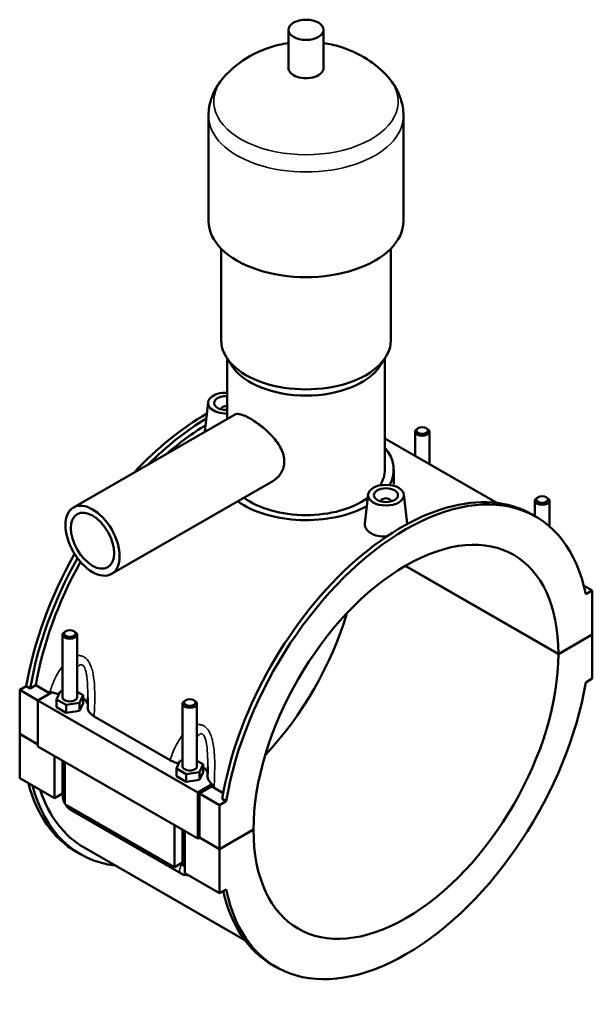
# Model space of a CAD drawing. Header units: millimetres. Extents: x 0 to 968, y -206 to 1211.
# Tile 8 of 8: x 729 to 968, y 703 to 1114. Entities that reach past the tile are written whole.
import ezdxf

# ---------------------------------------------------------------- set-up
doc = ezdxf.new("R2010")
doc.units = ezdxf.units.MM
doc.layers.add('Visible (ISO)', color=7, linetype='Continuous', lineweight=50)
doc.layers.add('Visible Narrow (ISO)', color=7, linetype='Continuous', lineweight=35)

msp = doc.modelspace()

# ---------------------------------------------------------------- linework, layer by layer
at = {"layer": 'Visible (ISO)'}
for p, q in [((840.985, 1093.872), (840.985, 1109.831)), ((855.625, 1093.872), (855.625, 1109.831)), ((807.639, 1030.038), (807.639, 1073.924)), ((888.972, 1030.038), (888.972, 1073.924)), ((812.925, 980.168), (812.925, 1018.492)), ((883.685, 980.168), (883.685, 1018.492)), ((817.476, 969.497), (815.192, 972.992)), ((815.365, 947.451), (815.365, 972.727)), ((879.135, 969.497), (881.419, 972.992)), ((881.245, 926.308), (881.245, 972.727)), ((807.444, 954.361), (806.146, 942.258)), ((751.225, 910.515), (818.44, 949.221)), ((812.93, 951.643), (812.93, 951.456)), ((893.813, 932.076), (893.813, 942.136)), ((895.109, 943.6), (894.683, 943.353)), ((898.516, 943.6), (898.942, 943.353)), ((899.813, 928.62), (899.813, 942.136)), ((881.245, 939.313), (927.886, 912.454)), ((884.905, 920.217), (884.905, 926.308)), ((767.194, 882.784), (834.409, 921.491)), ((874.195, 915.922), (872.897, 903.818)), ((879.681, 913.017), (879.681, 913.203)), ((883.681, 913.017), (883.681, 913.203)), ((889.167, 915.922), (890.468, 903.781)), ((943.876, 913.307), (943.876, 906.891)), ((945.172, 914.771), (944.747, 914.524)), ((948.58, 914.771), (949.006, 914.524)), ((949.876, 913.307), (949.876, 902.654)), ((944.149, 906.734), (942.48, 907.695)), ((953.664, 849.352), (889.743, 886.162)), ((889.814, 886.203), (953.664, 849.434)), ((964.194, 878.012), (967.806, 875.932)), ((967.806, 875.932), (965.048, 874.343)), ((967.806, 857.578), (967.806, 875.932)), ((748.031, 858.904), (747.605, 858.656)), ((751.438, 858.904), (751.864, 858.656)), ((746.735, 857.439), (746.735, 831.319)), ((752.735, 857.439), (752.735, 831.319)), ((953.664, 849.434), (967.806, 857.578)), ((967.806, 857.496), (953.664, 849.352)), ((967.735, 857.537), (967.806, 857.496)), ((967.806, 839.142), (967.806, 857.496)), ((965.048, 837.554), (967.806, 839.142)), ((728.804, 834.398), (731.562, 835.986)), ((728.804, 834.398), (736.441, 830)), ((728.804, 816.044), (728.804, 834.398)), ((733.231, 835.025), (731.562, 835.986)), ((735.516, 836.341), (733.231, 835.025)), ((741.214, 833.06), (735.516, 836.341)), ((742.408, 833.44), (736.441, 830.003)), ((736.441, 830.003), (803.192, 791.564)), ((736.441, 830.003), (736.441, 810.832)), ((744.158, 830.458), (745.652, 833.67)), ((744.158, 827.188), (744.158, 830.458)), ((748.24, 828.107), (744.158, 830.458)), ((745.652, 833.67), (746.735, 833.837)), ((752.735, 833.663), (755.311, 832.179)), ((755.311, 832.179), (753.817, 828.968)), ((755.311, 828.909), (755.311, 832.179)), ((798.094, 830.074), (797.668, 829.827)), ((801.501, 830.074), (801.927, 829.827)), ((744.158, 827.188), (748.24, 824.837)), ((753.817, 828.968), (748.24, 828.107)), ((748.24, 824.837), (748.24, 828.107)), ((753.817, 825.698), (753.817, 828.968)), ((753.817, 825.698), (755.311, 828.909)), ((796.798, 802.489), (796.798, 828.61)), ((802.798, 802.489), (802.798, 828.61)), ((748.24, 824.837), (753.817, 825.698)), ((759.904, 823.297), (791.546, 805.075)), ((728.804, 816.044), (736.441, 811.646)), ((728.804, 815.962), (728.875, 816.003)), ((728.804, 797.608), (728.804, 815.962)), ((736.441, 811.564), (728.804, 815.962)), ((736.441, 810.832), (803.192, 772.392)), ((743.371, 789.22), (743.371, 806.841)), ((746.735, 804.904), (746.735, 790.442)), ((747.613, 804.398), (747.613, 786.777)), ((794.221, 801.629), (795.715, 804.84)), ((794.221, 798.359), (794.221, 801.629)), ((798.304, 799.278), (794.221, 801.629)), ((795.715, 804.84), (796.798, 805.007)), ((802.798, 804.834), (805.375, 803.35)), ((805.375, 803.35), (803.88, 800.138)), ((805.375, 800.08), (805.375, 803.35)), ((728.804, 797.608), (743.371, 789.22)), ((794.221, 798.359), (798.304, 796.008)), ((803.88, 800.138), (798.304, 799.278)), ((798.304, 796.008), (798.304, 799.278)), ((803.88, 796.868), (803.88, 800.138)), ((803.88, 796.868), (805.375, 800.08)), ((798.304, 796.008), (803.88, 796.868)), ((803.192, 791.564), (809.159, 795)), ((809.017, 794.101), (803.899, 791.154)), ((813.751, 791.289), (809.919, 793.495)), ((746.735, 791.157), (743.371, 789.22)), ((803.192, 772.392), (803.192, 791.564)), ((803.899, 791.154), (812.243, 786.349)), ((803.899, 791.154), (803.899, 772.8)), ((815.001, 787.937), (813.332, 788.898)), ((747.613, 786.777), (793.434, 760.39)), ((815.001, 787.937), (812.243, 786.349)), ((812.243, 786.349), (812.243, 767.995)), ((750.359, 784.168), (796.179, 757.781)), ((793.434, 760.39), (793.434, 778.012)), ((796.798, 761.612), (796.798, 776.075)), ((797.677, 775.569), (797.677, 757.947)), ((803.899, 772.8), (803.192, 772.392)), ((812.243, 767.913), (803.828, 772.759)), ((803.899, 772.8), (812.243, 767.995)), ((812.243, 767.995), (826.385, 776.139)), ((826.385, 776.057), (812.243, 767.913)), ((826.314, 776.098), (826.385, 776.057)), ((755.707, 768.582), (822.79, 729.952)), ((754.13, 765.845), (752.462, 766.806)), ((812.243, 767.913), (812.243, 749.559)), ((796.798, 762.328), (793.434, 760.39)), ((797.677, 757.947), (812.243, 749.559)), ((812.243, 749.559), (815.001, 751.147)), ((835.9, 718.757), (834.231, 719.718))]:
    msp.add_line(p, q, dxfattribs=at)
for centre, major_axis, ratio in [((848.305, 1109.831), (7.32, 0), 0.5758617), ((896.813, 942.627), (2.4, 0), 0.5758617), ((881.681, 915.656), (7.5, 0), 0.5758617), ((881.681, 915.656), (5, 0), 0.5758617), ((759.21, 896.65), (7.985, -13.865), 0.5780931), ((946.876, 913.797), (2.4, 0), 0.5758617), ((759.21, 896.65), (6.388, -11.092), 0.5780931), ((749.735, 857.93), (2.4, 0), 0.5758617), ((799.798, 829.101), (2.4, 0), 0.5758617)]:
    msp.add_ellipse(centre, major_axis=major_axis, ratio=ratio, dxfattribs=at)
for centre, major_axis, ratio, start_param, end_param in [((848.305, 1093.872), (-7.32, 0), 0.5758617, 0, 3.1415927), ((848.305, 1030.038), (-40.667, 0), 0.5758617, 0, 3.1415927), ((848.305, 980.168), (-35.38, 0), 0.5758617, 0, 3.1415927), ((848.305, 976.178), (-32.94, 0), 0.5758617, 0.3599086, 2.7816841), ((814.93, 954.095), (-7.5, 0), 0.5758617, 4.6542976, 7.912073), ((814.93, 954.095), (-5, 0), 0.5758617, 4.6251905, 7.9411801), ((806.586, 860.794), (-54.125, -93.989), 0.5780931, 3.9204291, 4.3270844), ((814.93, 951.643), (-2, 0), 0.5758617, 4.4929111, 6.4518745), ((808.255, 859.834), (54.125, 93.989), 0.5780931, 0.803486, 1.1258839), ((808.255, 859.834), (-52.548, -91.251), 0.5780931, 3.9496567, 4.1697846), ((896.813, 942.136), (-3, 0), 0.5758617, 5.5016397, 10.2063236), ((848.305, 926.308), (36.6, 0), 0.5758617, 5.9737411, 6.7342121), ((848.305, 926.308), (32.94, 0), 0.5758617, 5.9292044, 6.2831853), ((890.025, 812.745), (54.125, 93.989), 0.5780931, 5.7048227, 8.4284769), ((888.356, 813.706), (54.125, 93.989), 0.5780931, 0, 2.1452916), ((848.305, 926.308), (36.6, 0), 0.5758617, 3.81992, 5.4784443), ((848.305, 926.308), (32.94, 0), 0.5758617, 3.8079696, 5.6090181), ((881.681, 913.203), (-2, 0), 0.5758617, 2.9729035, 6.4518745), ((946.876, 913.307), (-3, 0), 0.5758617, 5.5016397, 10.2063236), ((890.025, 812.745), (44.913, 77.993), 0.5780931, 5.496409, 8.6368905), ((806.586, 860.794), (-54.125, -93.989), 0.5780931, 4.7222352, 5.2868842), ((808.255, 859.834), (54.125, 93.989), 0.5780931, 1.5892433, 2.1452916), ((808.255, 859.834), (-52.548, -91.251), 0.5780931, 4.7381929, 5.2805179), ((806.586, 860.794), (44.913, 77.993), 0.5780931, 4.3234397, 5.1013383), ((749.735, 857.439), (3, 0), 0.5758617, 2.360047, 7.0647309), ((890.025, 812.745), (-44.913, -77.993), 0.5780931, 5.496409, 8.6368905), ((890.025, 812.745), (-54.125, -93.989), 0.5780931, 5.7048227, 8.4284769), ((749.735, 831.319), (-3, 0), 0.5758617, 0, 3.1415927), ((749.735, 828.049), (7.5, 0), 0.5758617, 0.0946501, 0.7324026), ((799.798, 828.61), (3, 0), 0.5758617, 2.360047, 7.0647309), ((799.798, 802.489), (-3, 0), 0.5758617, 0, 3.1415927), ((799.798, 799.219), (7.5, 0), 0.5758617, 0.0946501, 0.7324026), ((806.586, 860.794), (-54.125, -93.989), 0.5780931, 5.7530511, 6.2831853), ((808.255, 859.834), (-54.125, -93.989), 0.5780931, 5.7530511, 6.5251304), ((808.255, 859.834), (-52.548, -91.251), 0.5780931, 5.8067195, 6.2831853), ((888.356, 813.706), (-54.125, -93.989), 0.5780931, 5.7270342, 6.2831853)]:
    msp.add_ellipse(centre, major_axis=major_axis, ratio=ratio, start_param=start_param, end_param=end_param, dxfattribs=at)
for points, knots in [([(840.985, 1104.304), (839.653, 1104.105), (838.31, 1103.848), (832.571, 1102.484), (827.981, 1100.828), (820.068, 1095.819), (816.926, 1093.342), (813.914, 1089.907)], [7.32269345, 7.32269345, 7.32269345, 7.32269345, 7.45993851, 7.45993851, 7.90124478, 7.90124478, 8.17184916, 8.17184916, 8.17184916, 8.17184916]), ([(882.696, 1089.907), (879.792, 1093.22), (876.765, 1095.641), (869.947, 1100.041), (866.224, 1101.61), (860.263, 1103.446), (857.927, 1103.96), (855.625, 1104.304)], [5.96531778, 5.96531778, 5.96531778, 5.96531778, 6.22626042, 6.22626042, 6.57732596, 6.57732596, 6.81447349, 6.81447349, 6.81447349, 6.81447349]), ([(813.914, 1089.907), (813.19, 1089.081), (812.505, 1088.203), (811.236, 1086.341), (810.651, 1085.356), (809.614, 1083.283), (809.161, 1082.194), (808.418, 1079.933), (808.129, 1078.76), (807.739, 1076.366), (807.639, 1075.145), (807.639, 1073.924)], [1.88866385, 1.88866385, 1.88866385, 1.88866385, 1.98216998, 1.98216998, 2.07567611, 2.07567611, 2.16918223, 2.16918223, 2.26268836, 2.26268836, 2.35619449, 2.35619449, 2.35619449, 2.35619449]), ([(888.972, 1073.924), (888.972, 1075.145), (888.872, 1076.366), (888.482, 1078.76), (888.193, 1079.933), (887.45, 1082.194), (886.997, 1083.283), (885.959, 1085.356), (885.375, 1086.341), (884.106, 1088.203), (883.421, 1089.081), (882.696, 1089.907)], [5.49778714, 5.49778714, 5.49778714, 5.49778714, 5.59129327, 5.59129327, 5.6847994, 5.6847994, 5.77830553, 5.77830553, 5.87181166, 5.87181166, 5.96531778, 5.96531778, 5.96531778, 5.96531778]), ([(818.44, 949.221), (818.752, 949.401), (819.123, 949.509), (819.996, 949.561), (820.5, 949.503), (821.625, 949.221), (822.248, 948.998), (823.581, 948.407), (824.29, 948.04), (825.736, 947.208), (826.515, 946.718), (828.127, 945.612), (828.961, 944.997), (830.617, 943.677), (831.44, 942.971), (833.009, 941.51), (833.754, 940.755), (835.785, 938.492), (837.05, 936.772), (838.358, 934.113), (838.698, 933.212), (839.149, 931.433), (839.259, 930.555), (839.259, 928.879), (839.149, 928.036), (838.698, 926.411), (838.358, 925.629), (837.05, 923.471), (835.785, 922.288), (834.423, 921.499), (834.416, 921.495), (834.409, 921.491)], [1.2331286, 1.2331286, 1.2331286, 1.2331286, 1.5366829, 1.5366829, 1.8434317, 1.8434317, 2.1501805, 2.1501805, 2.4569293, 2.4569293, 2.7636781, 2.7636781, 3.0704269, 3.0704269, 3.3771757, 3.3771757, 3.6839245, 3.6839245, 4.2988915, 4.2988915, 4.6063751, 4.6063751, 4.9138586, 4.9138586, 5.2213421, 5.2213421, 5.5288257, 5.5288257, 6.1437927, 6.1437927, 6.1469872, 6.1469872, 6.1469872, 6.1469872]), ([(882.036, 898.436), (881.915, 898.429), (881.794, 898.423), (880.569, 898.379), (879.389, 898.463), (877.219, 898.921), (876.227, 899.294), (875.445, 899.745), (874.663, 900.195), (873.987, 900.782), (873.093, 902.089), (872.875, 902.809), (872.879, 903.594), (872.886, 903.706), (872.898, 903.818)], [4.6080919, 4.6080919, 4.6080919, 4.6080919, 4.6440358, 4.6440358, 4.9759126, 4.9759126, 5.3077894, 5.3077894, 5.3077894, 5.6396662, 5.6396662, 5.971543, 5.971543, 6.0259364, 6.0259364, 6.0259364, 6.0259364]), ([(742.408, 833.44), (742.787, 833.274), (743.188, 833.125), (744.103, 832.84), (744.623, 832.711), (745.159, 832.61)], [-0.7112375, -0.7112375, -0.7112375, -0.7112375, -0.56820357, -0.56820357, -0.39879863, -0.39879863, -0.39879863, -0.39879863]), ([(757.235, 831.201), (757.235, 830.943), (757.234, 830.683), (757.23, 830.163), (757.227, 829.902), (757.219, 829.379), (757.215, 829.116), (757.204, 828.591), (757.198, 828.328), (757.185, 827.8), (757.178, 827.536), (757.17, 827.272)], [5.2940927, 5.2940927, 5.2940927, 5.2940927, 5.38093714, 5.38093714, 5.46778159, 5.46778159, 5.55462603, 5.55462603, 5.64147048, 5.64147048, 5.72831493, 5.72831493, 5.72831493, 5.72831493]), ([(757.17, 827.272), (757.161, 826.948), (757.199, 826.623), (757.41, 825.839), (757.634, 825.387), (758.419, 824.337), (759.077, 823.773), (759.904, 823.297)], [-0.76376345, -0.76376345, -0.76376345, -0.76376345, -0.5948803, -0.5948803, -0.35083648, -0.35083648, 0, 0, 0, 0]), ([(791.546, 805.075), (792.071, 804.773), (792.659, 804.509), (793.902, 804.078), (794.549, 803.908), (795.222, 803.78)], [-0.83463262, -0.83463262, -0.83463262, -0.83463262, -0.61173778, -0.61173778, -0.39891995, -0.39891995, -0.39891995, -0.39891995]), ([(807.298, 802.372), (807.298, 802.113), (807.297, 801.854), (807.293, 801.333), (807.29, 801.072), (807.283, 800.549), (807.278, 800.287), (807.267, 799.761), (807.262, 799.498), (807.248, 798.971), (807.241, 798.707), (807.233, 798.442)], [5.2940927, 5.2940927, 5.2940927, 5.2940927, 5.38093714, 5.38093714, 5.46778159, 5.46778159, 5.55462603, 5.55462603, 5.64147048, 5.64147048, 5.72831493, 5.72831493, 5.72831493, 5.72831493]), ([(807.233, 798.442), (807.226, 798.189), (807.247, 797.936), (807.378, 797.293), (807.528, 796.906), (808.074, 795.98), (808.549, 795.463), (809.159, 795)], [-0.69100666, -0.69100666, -0.69100666, -0.69100666, -0.55927944, -0.55927944, -0.35366083, -0.35366083, -0.05036045, -0.05036045, -0.05036045, -0.05036045]), ([(746.735, 790.442), (746.735, 789.913), (746.805, 789.407), (747.041, 788.43), (747.208, 787.96), (747.478, 787.375), (747.544, 787.242), (747.613, 787.111)], [1.57079633, 1.57079633, 1.57079633, 1.57079633, 1.88495559, 1.88495559, 2.19911486, 2.19911486, 2.29311877, 2.29311877, 2.29311877, 2.29311877]), ([(747.901, 786.611), (747.983, 786.479), (748.069, 786.35), (748.445, 785.818), (748.769, 785.438), (749.496, 784.745), (749.9, 784.432), (750.359, 784.168)], [2.41490107, 2.41490107, 2.41490107, 2.41490107, 2.51327412, 2.51327412, 2.82743339, 2.82743339, 3.14159265, 3.14159265, 3.14159265, 3.14159265]), ([(796.179, 757.781), (796.638, 757.517), (797.153, 757.3), (798.165, 757.097), (798.628, 757.066), (799.11, 757.122)], [3.14159265, 3.14159265, 3.14159265, 3.14159265, 3.45575192, 3.45575192, 3.68065751, 3.68065751, 3.68065751, 3.68065751])]:
    msp.add_open_spline(points, degree=3, knots=knots, dxfattribs=at)
for points in [[(806.136, 942.136), (806.139, 942.176), (806.143, 942.217), (806.147, 942.258)], [(890.468, 903.781), (890.476, 903.71), (890.48, 903.638), (890.482, 903.567)], [(741.487, 832.909), (741.394, 832.958), (741.303, 833.008), (741.214, 833.06)], [(809.159, 795), (809.111, 794.7), (809.063, 794.4), (809.017, 794.101)], [(809.919, 793.495), (809.591, 793.684), (809.29, 793.886), (809.017, 794.101)]]:
    msp.add_open_spline(points, degree=3, dxfattribs=at)
at = {"layer": 'Visible Narrow (ISO)'}
for centre, major_axis, ratio, start_param, end_param in [((848.305, 1079.908), (-38.525, 0), 0.5758617, 5.8156547, 9.8923086), ((848.305, 1073.924), (-40.667, 0), 0.5758617, 0, 3.1415927), ((749.735, 790.442), (-3, 0), 0.5758617, 0, 0.7853982), ((751.856, 786.767), (-1.497, -2.6), 0.5780931, 5.4920009, 6.2831853), ((797.677, 760.381), (-1.497, -2.6), 0.5780931, 4.3521357, 6.2831853), ((799.798, 761.612), (-3, 0), 0.5758617, 0, 0.7853982)]:
    msp.add_ellipse(centre, major_axis=major_axis, ratio=ratio, start_param=start_param, end_param=end_param, dxfattribs=at)
for points, knots in [([(759.904, 823.297), (759.977, 824.83), (760.044, 826.381), (760.134, 829.432), (760.159, 830.931), (760.135, 833.984), (760.085, 835.54), (759.866, 838.285), (759.727, 839.477), (759.38, 841.413), (759.211, 842.172), (758.77, 843.712), (758.489, 844.487), (757.907, 845.691), (757.64, 846.151), (757.03, 846.997), (756.685, 847.378), (756.089, 847.878), (755.858, 848.04), (755.62, 848.178), (755.381, 848.315), (755.134, 848.428), (754.453, 848.663), (754.008, 848.736), (753.286, 848.746), (753.01, 848.723), (752.735, 848.678)], [-5.9157817, -5.9157817, -5.9157817, -5.9157817, -5.4677679, -5.4677679, -5.0434892, -5.0434892, -4.608706, -4.608706, -4.2733684, -4.2733684, -4.0516165, -4.0516165, -3.8086379, -3.8086379, -3.6418257, -3.6418257, -3.4692339, -3.4692339, -3.3680034, -3.3680034, -3.3680034, -3.2667729, -3.2667729, -3.0941811, -3.0941811, -2.9872721, -2.9872721, -2.9872721, -2.9872721]), ([(746.735, 844.362), (745.995, 843.418), (745.323, 842.394), (744.065, 840.199), (743.484, 839.02), (742.29, 836.266), (741.713, 834.673), (741.214, 833.06)], [-2.0935882, -2.0935882, -2.0935882, -2.0935882, -1.6925176, -1.6925176, -1.2682389, -1.2682389, -0.7252084, -0.7252084, -0.7252084, -0.7252084]), ([(752.735, 843.566), (752.99, 843.933), (753.258, 844.246), (753.723, 844.639), (753.916, 844.761), (754.31, 844.91), (754.51, 844.933), (754.818, 844.874), (754.93, 844.832), (755.038, 844.77), (755.146, 844.707), (755.252, 844.625), (755.524, 844.349), (755.683, 844.119), (755.965, 843.581), (756.09, 843.276), (756.364, 842.457), (756.498, 841.911), (756.711, 840.804), (756.794, 840.247), (756.969, 838.807), (757.042, 837.903), (757.166, 835.789), (757.202, 834.567), (757.23, 832.628), (757.235, 831.915), (757.235, 831.201)], [2.684806, 2.684806, 2.684806, 2.684806, 2.9273689, 2.9273689, 3.0941811, 3.0941811, 3.2667729, 3.2667729, 3.3680034, 3.3680034, 3.3680034, 3.4692339, 3.4692339, 3.6418257, 3.6418257, 3.8086379, 3.8086379, 4.0516165, 4.0516165, 4.2733684, 4.2733684, 4.608706, 4.608706, 5.0434892, 5.0434892, 5.2940927, 5.2940927, 5.2940927, 5.2940927]), ([(809.919, 793.495), (810.011, 795.343), (810.097, 797.219), (810.197, 800.603), (810.222, 802.101), (810.198, 805.154), (810.148, 806.711), (809.929, 809.456), (809.79, 810.647), (809.443, 812.583), (809.274, 813.343), (808.833, 814.882), (808.552, 815.658), (807.97, 816.862), (807.703, 817.322), (807.093, 818.167), (806.748, 818.548), (806.152, 819.049), (805.921, 819.211), (805.683, 819.348), (805.444, 819.486), (805.197, 819.598), (804.516, 819.833), (804.072, 819.907), (803.35, 819.916), (803.073, 819.894), (802.798, 819.849)], [-6.0107984, -6.0107984, -6.0107984, -6.0107984, -5.4677679, -5.4677679, -5.0434892, -5.0434892, -4.608706, -4.608706, -4.2733684, -4.2733684, -4.0516165, -4.0516165, -3.8086379, -3.8086379, -3.6418257, -3.6418257, -3.4692339, -3.4692339, -3.3680034, -3.3680034, -3.3680034, -3.2667729, -3.2667729, -3.0941811, -3.0941811, -2.9872721, -2.9872721, -2.9872721, -2.9872721]), ([(796.798, 815.533), (796.058, 814.588), (795.386, 813.565), (794.128, 811.369), (793.547, 810.191), (792.47, 807.707), (791.981, 806.4), (791.546, 805.075)], [-2.0935882, -2.0935882, -2.0935882, -2.0935882, -1.6925176, -1.6925176, -1.2682389, -1.2682389, -0.8202251, -0.8202251, -0.8202251, -0.8202251]), ([(802.798, 814.737), (803.053, 815.103), (803.321, 815.417), (803.786, 815.81), (803.979, 815.932), (804.373, 816.08), (804.573, 816.103), (804.881, 816.045), (804.993, 816.003), (805.101, 815.94), (805.21, 815.878), (805.315, 815.795), (805.587, 815.519), (805.746, 815.289), (806.029, 814.752), (806.153, 814.447), (806.427, 813.628), (806.561, 813.082), (806.774, 811.974), (806.857, 811.417), (807.032, 809.977), (807.106, 809.074), (807.229, 806.959), (807.265, 805.738), (807.294, 803.798), (807.298, 803.086), (807.298, 802.372)], [2.684806, 2.684806, 2.684806, 2.684806, 2.9273689, 2.9273689, 3.0941811, 3.0941811, 3.2667729, 3.2667729, 3.3680034, 3.3680034, 3.3680034, 3.4692339, 3.4692339, 3.6418257, 3.6418257, 3.8086379, 3.8086379, 4.0516165, 4.0516165, 4.2733684, 4.2733684, 4.608706, 4.608706, 5.0434892, 5.0434892, 5.2940927, 5.2940927, 5.2940927, 5.2940927])]:
    msp.add_open_spline(points, degree=3, knots=knots, dxfattribs=at)

doc.saveas('drawing.dxf')
